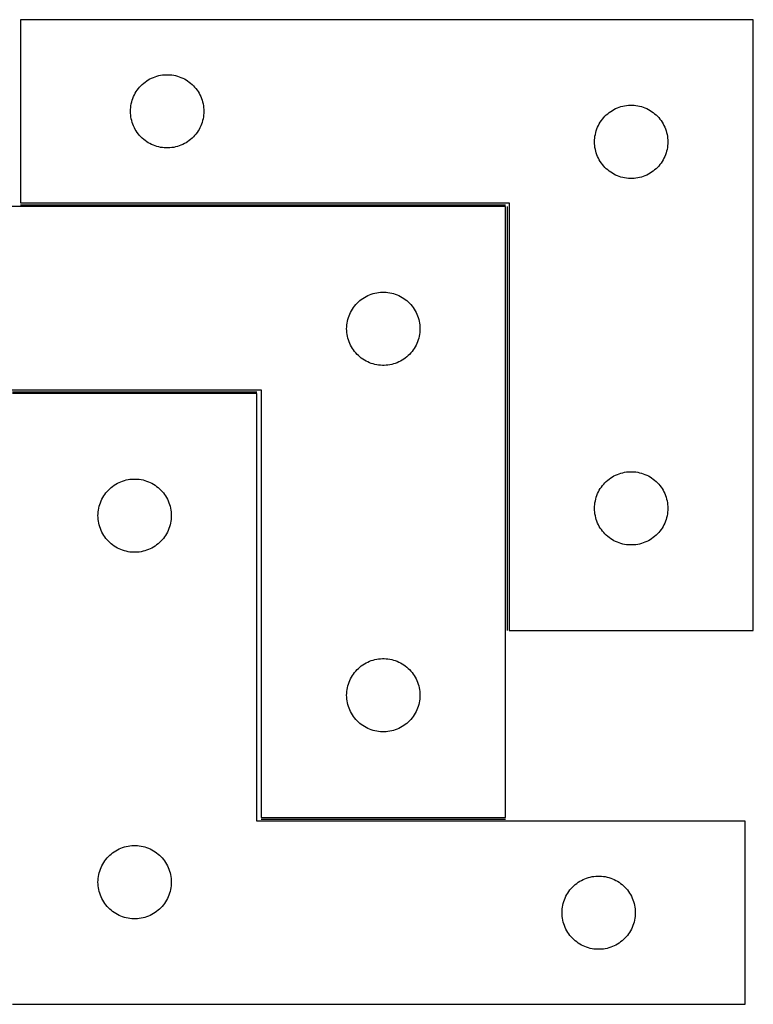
# Model space of a CAD drawing. Header units: millimetres. Extents: x 7 to 1493, y 7 to 475.
# Tile 5 of 5: x 1193 to 1493, y 28 to 431. Entities that reach past the tile are written whole.
import ezdxf

# ---------------------------------------------------------------- set-up
doc = ezdxf.new("R2010")
doc.units = ezdxf.units.MM
doc.layers.add('COMMON', color=5, linetype='CONTINUOUS', true_color=0x0000ff)
doc.layers.add('CUT', color=7, linetype='CONTINUOUS', true_color=0x000000)

msp = doc.modelspace()

# ---------------------------------------------------------------- linework, layer by layer
at = {"layer": 'COMMON'}
for p, q in [((1193.457317, 354.846227), (1391.957316, 354.846227)), ((1392.707316, 354.096227), (1392.707316, 180.596228)), ((1190.140641, 278.346226), (1290.140641, 278.346226)), ((1291.957316, 103.346226), (1391.957316, 103.346226))]:
    msp.add_line(p, q, dxfattribs=at)
at = {"layer": 'CUT'}
for p, q in [((1493.457317, 430.596228), (1193.457317, 430.596228)), ((1193.457317, 430.596228), (1193.457317, 355.596228)), ((1493.457317, 180.596228), (1493.457317, 430.596228)), ((1247.806398, 406.991087), (1248.529181, 407.263566)), ((1248.529181, 407.263566), (1249.265032, 407.498476)), ((1249.265032, 407.498476), (1250.012001, 407.695194)), ((1250.012001, 407.695194), (1250.768105, 407.853197)), ((1250.768105, 407.853197), (1251.531341, 407.972068)), ((1251.531341, 407.972068), (1252.299685, 408.051491)), ((1252.299685, 408.051491), (1253.071098, 408.091255)), ((1253.071098, 408.091255), (1253.843535, 408.091255)), ((1253.843535, 408.091255), (1254.614949, 408.051491)), ((1254.614949, 408.051491), (1255.383292, 407.972068)), ((1255.383292, 407.972068), (1256.146528, 407.853197)), ((1256.146528, 407.853197), (1256.902633, 407.695194)), ((1256.902633, 407.695194), (1257.649601, 407.498476)), ((1257.649601, 407.498476), (1258.385452, 407.263566)), ((1258.385452, 407.263566), (1259.108235, 406.991087)), ((1242.190338, 402.99851), (1242.715034, 403.56539)), ((1242.715034, 403.56539), (1243.268217, 404.104508)), ((1243.268217, 404.104508), (1243.848419, 404.614435)), ((1243.848419, 404.614435), (1244.454103, 405.093817)), ((1244.454103, 405.093817), (1245.083661, 405.541383)), ((1245.083661, 405.541383), (1245.735425, 405.955947)), ((1245.735425, 405.955947), (1246.407666, 406.33641)), ((1246.407666, 406.33641), (1247.098601, 406.681762)), ((1247.098601, 406.681762), (1247.806398, 406.991087)), ((1259.108235, 406.991087), (1259.816033, 406.681762)), ((1259.816033, 406.681762), (1260.506968, 406.33641)), ((1260.506968, 406.33641), (1261.179209, 405.955947)), ((1261.179209, 405.955947), (1261.830973, 405.541383)), ((1261.830973, 405.541383), (1262.460531, 405.093817)), ((1262.460531, 405.093817), (1263.066214, 404.614435)), ((1263.066214, 404.614435), (1263.646417, 404.104508)), ((1263.646417, 404.104508), (1264.1996, 403.56539)), ((1264.1996, 403.56539), (1264.724296, 402.99851)), ((1239.421564, 398.387509), (1239.712563, 399.103037)), ((1239.712563, 399.103037), (1240.04001, 399.802635)), ((1240.04001, 399.802635), (1240.403038, 400.484449)), ((1240.403038, 400.484449), (1240.800683, 401.146671)), ((1240.800683, 401.146671), (1241.231892, 401.787544)), ((1241.231892, 401.787544), (1241.69552, 402.40537)), ((1241.69552, 402.40537), (1242.190338, 402.99851)), ((1264.724296, 402.99851), (1265.219114, 402.40537)), ((1265.219114, 402.40537), (1265.682742, 401.787544)), ((1265.682742, 401.787544), (1266.11395, 401.146671)), ((1266.11395, 401.146671), (1266.511595, 400.484449)), ((1266.511595, 400.484449), (1266.874623, 399.802635)), ((1266.874623, 399.802635), (1267.20207, 399.103037)), ((1267.20207, 399.103037), (1267.493069, 398.387509)), ((1238.536819, 394.638543), (1238.635998, 395.404587)), ((1238.635998, 395.404587), (1238.774481, 396.164509)), ((1238.774481, 396.164509), (1238.951901, 396.916295)), ((1238.951901, 396.916295), (1239.167786, 397.65795)), ((1239.167786, 397.65795), (1239.421564, 398.387509)), ((1267.493069, 398.387509), (1267.746847, 397.65795)), ((1267.746847, 397.65795), (1267.962733, 396.916295)), ((1267.962733, 396.916295), (1268.140152, 396.164509)), ((1268.140152, 396.164509), (1268.278635, 395.404587)), ((1268.278635, 395.404587), (1268.377815, 394.638543)), ((1438.529181, 394.763566), (1439.265032, 394.998476)), ((1439.265032, 394.998476), (1440.012001, 395.195194)), ((1440.012001, 395.195194), (1440.768105, 395.353197)), ((1440.768105, 395.353197), (1441.531341, 395.472068)), ((1441.531341, 395.472068), (1442.299685, 395.551491)), ((1442.299685, 395.551491), (1443.071098, 395.591255)), ((1443.071098, 395.591255), (1443.843535, 395.591255)), ((1443.843535, 395.591255), (1444.614949, 395.551491)), ((1444.614949, 395.551491), (1445.383292, 395.472068)), ((1445.383292, 395.472068), (1446.146528, 395.353197)), ((1446.146528, 395.353197), (1446.902633, 395.195194)), ((1446.902633, 395.195194), (1447.649601, 394.998476)), ((1447.649601, 394.998476), (1448.385452, 394.763566)), ((1238.457317, 393.096228), (1238.477205, 393.868409)), ((1238.477205, 392.324047), (1238.457317, 393.096228)), ((1238.477205, 393.868409), (1238.536819, 394.638543)), ((1238.536819, 391.553913), (1238.477205, 392.324047)), ((1238.635998, 390.787869), (1238.536819, 391.553913)), ((1268.377815, 391.553913), (1268.278635, 390.787869)), ((1268.377815, 394.638543), (1268.437428, 393.868409)), ((1268.437428, 392.324047), (1268.377815, 391.553913)), ((1268.437428, 393.868409), (1268.457317, 393.096228)), ((1268.457317, 393.096228), (1268.437428, 392.324047)), ((1432.190338, 390.49851), (1432.715034, 391.06539)), ((1432.715034, 391.06539), (1433.268217, 391.604508)), ((1433.268217, 391.604508), (1433.848419, 392.114435)), ((1433.848419, 392.114435), (1434.454103, 392.593817)), ((1434.454103, 392.593817), (1435.083661, 393.041383)), ((1435.083661, 393.041383), (1435.735425, 393.455947)), ((1435.735425, 393.455947), (1436.407666, 393.83641)), ((1436.407666, 393.83641), (1437.098601, 394.181762)), ((1437.098601, 394.181762), (1437.806398, 394.491087)), ((1437.806398, 394.491087), (1438.529181, 394.763566)), ((1448.385452, 394.763566), (1449.108235, 394.491087)), ((1449.108235, 394.491087), (1449.816033, 394.181762)), ((1449.816033, 394.181762), (1450.506968, 393.83641)), ((1450.506968, 393.83641), (1451.179209, 393.455947)), ((1451.179209, 393.455947), (1451.830973, 393.041383)), ((1451.830973, 393.041383), (1452.460531, 392.593817)), ((1452.460531, 392.593817), (1453.066214, 392.114435)), ((1453.066214, 392.114435), (1453.646417, 391.604508)), ((1453.646417, 391.604508), (1454.1996, 391.06539)), ((1454.1996, 391.06539), (1454.724296, 390.49851)), ((1238.774481, 390.027947), (1238.635998, 390.787869)), ((1238.951901, 389.276161), (1238.774481, 390.027947)), ((1239.167786, 388.534505), (1238.951901, 389.276161)), ((1239.421564, 387.804947), (1239.167786, 388.534505)), ((1239.712563, 387.089419), (1239.421564, 387.804947)), ((1240.04001, 386.389821), (1239.712563, 387.089419)), ((1267.20207, 387.089419), (1266.874623, 386.389821)), ((1267.493069, 387.804947), (1267.20207, 387.089419)), ((1267.746847, 388.534505), (1267.493069, 387.804947)), ((1267.962733, 389.276161), (1267.746847, 388.534505)), ((1268.140152, 390.027947), (1267.962733, 389.276161)), ((1268.278635, 390.787869), (1268.140152, 390.027947)), ((1429.712563, 386.603037), (1430.04001, 387.302635)), ((1430.04001, 387.302635), (1430.403038, 387.984449)), ((1430.403038, 387.984449), (1430.800683, 388.646671)), ((1430.800683, 388.646671), (1431.231892, 389.287544)), ((1431.231892, 389.287544), (1431.69552, 389.90537)), ((1431.69552, 389.90537), (1432.190338, 390.49851)), ((1454.724296, 390.49851), (1455.219114, 389.90537)), ((1455.219114, 389.90537), (1455.682742, 389.287544)), ((1455.682742, 389.287544), (1456.11395, 388.646671)), ((1456.11395, 388.646671), (1456.511595, 387.984449)), ((1456.511595, 387.984449), (1456.874623, 387.302635)), ((1456.874623, 387.302635), (1457.20207, 386.603037)), ((1240.403038, 385.708007), (1240.04001, 386.389821)), ((1240.800683, 385.045785), (1240.403038, 385.708007)), ((1241.231892, 384.404912), (1240.800683, 385.045785)), ((1241.69552, 383.787086), (1241.231892, 384.404912)), ((1242.190338, 383.193946), (1241.69552, 383.787086)), ((1242.715034, 382.627066), (1242.190338, 383.193946)), ((1264.724296, 383.193946), (1264.1996, 382.627066)), ((1265.219114, 383.787086), (1264.724296, 383.193946)), ((1265.682742, 384.404912), (1265.219114, 383.787086)), ((1266.11395, 385.045785), (1265.682742, 384.404912)), ((1266.511595, 385.708007), (1266.11395, 385.045785)), ((1266.874623, 386.389821), (1266.511595, 385.708007)), ((1428.536819, 382.138543), (1428.635998, 382.904587)), ((1428.635998, 382.904587), (1428.774481, 383.664509)), ((1428.774481, 383.664509), (1428.951901, 384.416295)), ((1428.951901, 384.416295), (1429.167786, 385.15795)), ((1429.167786, 385.15795), (1429.421564, 385.887509)), ((1429.421564, 385.887509), (1429.712563, 386.603037)), ((1457.20207, 386.603037), (1457.493069, 385.887509)), ((1457.493069, 385.887509), (1457.746847, 385.15795)), ((1457.746847, 385.15795), (1457.962733, 384.416295)), ((1457.962733, 384.416295), (1458.140152, 383.664509)), ((1458.140152, 383.664509), (1458.278635, 382.904587)), ((1458.278635, 382.904587), (1458.377815, 382.138543)), ((1243.268217, 382.087947), (1242.715034, 382.627066)), ((1243.848419, 381.578021), (1243.268217, 382.087947)), ((1244.454103, 381.098639), (1243.848419, 381.578021)), ((1245.083661, 380.651073), (1244.454103, 381.098639)), ((1245.735425, 380.236509), (1245.083661, 380.651073)), ((1246.407666, 379.856046), (1245.735425, 380.236509)), ((1247.098601, 379.510694), (1246.407666, 379.856046)), ((1247.806398, 379.201368), (1247.098601, 379.510694)), ((1248.529181, 378.92889), (1247.806398, 379.201368)), ((1249.265032, 378.69398), (1248.529181, 378.92889)), ((1258.385452, 378.92889), (1257.649601, 378.69398)), ((1259.108235, 379.201368), (1258.385452, 378.92889)), ((1259.816033, 379.510694), (1259.108235, 379.201368)), ((1260.506968, 379.856046), (1259.816033, 379.510694)), ((1261.179209, 380.236509), (1260.506968, 379.856046)), ((1261.830973, 380.651073), (1261.179209, 380.236509)), ((1262.460531, 381.098639), (1261.830973, 380.651073)), ((1263.066214, 381.578021), (1262.460531, 381.098639)), ((1263.646417, 382.087947), (1263.066214, 381.578021)), ((1264.1996, 382.627066), (1263.646417, 382.087947)), ((1428.457317, 380.596228), (1428.477205, 381.368409)), ((1428.477205, 379.824047), (1428.457317, 380.596228)), ((1428.477205, 381.368409), (1428.536819, 382.138543)), ((1428.536819, 379.053913), (1428.477205, 379.824047)), ((1428.635998, 378.287869), (1428.536819, 379.053913)), ((1458.377815, 379.053913), (1458.278635, 378.287869)), ((1458.377815, 382.138543), (1458.437428, 381.368409)), ((1458.437428, 379.824047), (1458.377815, 379.053913)), ((1458.437428, 381.368409), (1458.457317, 380.596228)), ((1458.457317, 380.596228), (1458.437428, 379.824047)), ((1250.012001, 378.497262), (1249.265032, 378.69398)), ((1250.768105, 378.339259), (1250.012001, 378.497262)), ((1251.531341, 378.220388), (1250.768105, 378.339259)), ((1252.299685, 378.140965), (1251.531341, 378.220388)), ((1253.071098, 378.101201), (1252.299685, 378.140965)), ((1253.843535, 378.101201), (1253.071098, 378.101201)), ((1254.614949, 378.140965), (1253.843535, 378.101201)), ((1255.383292, 378.220388), (1254.614949, 378.140965)), ((1256.146528, 378.339259), (1255.383292, 378.220388)), ((1256.902633, 378.497262), (1256.146528, 378.339259)), ((1257.649601, 378.69398), (1256.902633, 378.497262)), ((1428.774481, 377.527947), (1428.635998, 378.287869)), ((1428.951901, 376.776161), (1428.774481, 377.527947)), ((1429.167786, 376.034505), (1428.951901, 376.776161)), ((1429.421564, 375.304947), (1429.167786, 376.034505)), ((1429.712563, 374.589419), (1429.421564, 375.304947)), ((1457.493069, 375.304947), (1457.20207, 374.589419)), ((1457.746847, 376.034505), (1457.493069, 375.304947)), ((1457.962733, 376.776161), (1457.746847, 376.034505)), ((1458.140152, 377.527947), (1457.962733, 376.776161)), ((1458.278635, 378.287869), (1458.140152, 377.527947)), ((1430.04001, 373.889821), (1429.712563, 374.589419)), ((1430.403038, 373.208007), (1430.04001, 373.889821)), ((1430.800683, 372.545785), (1430.403038, 373.208007)), ((1431.231892, 371.904912), (1430.800683, 372.545785)), ((1431.69552, 371.287086), (1431.231892, 371.904912)), ((1432.190338, 370.693946), (1431.69552, 371.287086)), ((1455.219114, 371.287086), (1454.724296, 370.693946)), ((1455.682742, 371.904912), (1455.219114, 371.287086)), ((1456.11395, 372.545785), (1455.682742, 371.904912)), ((1456.511595, 373.208007), (1456.11395, 372.545785)), ((1456.874623, 373.889821), (1456.511595, 373.208007)), ((1457.20207, 374.589419), (1456.874623, 373.889821)), ((1432.715034, 370.127066), (1432.190338, 370.693946)), ((1433.268217, 369.587947), (1432.715034, 370.127066)), ((1433.848419, 369.078021), (1433.268217, 369.587947)), ((1434.454103, 368.598639), (1433.848419, 369.078021)), ((1435.083661, 368.151073), (1434.454103, 368.598639)), ((1435.735425, 367.736509), (1435.083661, 368.151073)), ((1436.407666, 367.356046), (1435.735425, 367.736509)), ((1437.098601, 367.010694), (1436.407666, 367.356046)), ((1437.806398, 366.701368), (1437.098601, 367.010694)), ((1449.816033, 367.010694), (1449.108235, 366.701368)), ((1450.506968, 367.356046), (1449.816033, 367.010694)), ((1451.179209, 367.736509), (1450.506968, 367.356046)), ((1451.830973, 368.151073), (1451.179209, 367.736509)), ((1452.460531, 368.598639), (1451.830973, 368.151073)), ((1453.066214, 369.078021), (1452.460531, 368.598639)), ((1453.646417, 369.587947), (1453.066214, 369.078021)), ((1454.1996, 370.127066), (1453.646417, 369.587947)), ((1454.724296, 370.693946), (1454.1996, 370.127066)), ((1438.529181, 366.42889), (1437.806398, 366.701368)), ((1439.265032, 366.19398), (1438.529181, 366.42889)), ((1440.012001, 365.997262), (1439.265032, 366.19398)), ((1440.768105, 365.839259), (1440.012001, 365.997262)), ((1441.531341, 365.720388), (1440.768105, 365.839259)), ((1442.299685, 365.640965), (1441.531341, 365.720388)), ((1443.071098, 365.601201), (1442.299685, 365.640965)), ((1443.843535, 365.601201), (1443.071098, 365.601201)), ((1444.614949, 365.640965), (1443.843535, 365.601201)), ((1445.383292, 365.720388), (1444.614949, 365.640965)), ((1446.146528, 365.839259), (1445.383292, 365.720388)), ((1446.902633, 365.997262), (1446.146528, 365.839259)), ((1447.649601, 366.19398), (1446.902633, 365.997262)), ((1448.385452, 366.42889), (1447.649601, 366.19398)), ((1449.108235, 366.701368), (1448.385452, 366.42889)), ((1193.457317, 355.596228), (1393.457317, 355.596228)), ((1393.457317, 355.596228), (1393.457317, 180.596228)), ((1391.957316, 354.096227), (1091.957316, 354.096227)), ((1391.957316, 104.096227), (1391.957316, 354.096227)), ((1337.02918, 318.263565), (1337.765031, 318.498475)), ((1337.765031, 318.498475), (1338.512, 318.695193)), ((1338.512, 318.695193), (1339.268104, 318.853196)), ((1339.268104, 318.853196), (1340.03134, 318.972067)), ((1340.03134, 318.972067), (1340.799684, 319.05149)), ((1340.799684, 319.05149), (1341.571097, 319.091254)), ((1341.571097, 319.091254), (1342.343534, 319.091254)), ((1342.343534, 319.091254), (1343.114948, 319.05149)), ((1343.114948, 319.05149), (1343.883291, 318.972067)), ((1343.883291, 318.972067), (1344.646527, 318.853196)), ((1344.646527, 318.853196), (1345.402632, 318.695193)), ((1345.402632, 318.695193), (1346.1496, 318.498475)), ((1346.1496, 318.498475), (1346.885451, 318.263565)), ((1330.690337, 313.998509), (1331.215033, 314.565389)), ((1331.215033, 314.565389), (1331.768216, 315.104507)), ((1331.768216, 315.104507), (1332.348418, 315.614434)), ((1332.348418, 315.614434), (1332.954102, 316.093816)), ((1332.954102, 316.093816), (1333.58366, 316.541382)), ((1333.58366, 316.541382), (1334.235424, 316.955946)), ((1334.235424, 316.955946), (1334.907665, 317.336409)), ((1334.907665, 317.336409), (1335.5986, 317.681761)), ((1335.5986, 317.681761), (1336.306397, 317.991086)), ((1336.306397, 317.991086), (1337.02918, 318.263565)), ((1346.885451, 318.263565), (1347.608234, 317.991086)), ((1347.608234, 317.991086), (1348.316032, 317.681761)), ((1348.316032, 317.681761), (1349.006967, 317.336409)), ((1349.006967, 317.336409), (1349.679208, 316.955946)), ((1349.679208, 316.955946), (1350.330972, 316.541382)), ((1350.330972, 316.541382), (1350.96053, 316.093816)), ((1350.96053, 316.093816), (1351.566213, 315.614434)), ((1351.566213, 315.614434), (1352.146416, 315.104507)), ((1352.146416, 315.104507), (1352.699599, 314.565389)), ((1352.699599, 314.565389), (1353.224295, 313.998509)), ((1328.212562, 310.103036), (1328.540009, 310.802634)), ((1328.540009, 310.802634), (1328.903037, 311.484448)), ((1328.903037, 311.484448), (1329.300682, 312.14667)), ((1329.300682, 312.14667), (1329.731891, 312.787543)), ((1329.731891, 312.787543), (1330.195519, 313.405369)), ((1330.195519, 313.405369), (1330.690337, 313.998509)), ((1353.224295, 313.998509), (1353.719113, 313.405369)), ((1353.719113, 313.405369), (1354.182741, 312.787543)), ((1354.182741, 312.787543), (1354.613949, 312.14667)), ((1354.613949, 312.14667), (1355.011594, 311.484448)), ((1355.011594, 311.484448), (1355.374622, 310.802634)), ((1355.374622, 310.802634), (1355.702069, 310.103036)), ((1327.036818, 305.638542), (1327.135997, 306.404586)), ((1327.135997, 306.404586), (1327.27448, 307.164508)), ((1327.27448, 307.164508), (1327.4519, 307.916294)), ((1327.4519, 307.916294), (1327.667785, 308.657949)), ((1327.667785, 308.657949), (1327.921563, 309.387508)), ((1327.921563, 309.387508), (1328.212562, 310.103036)), ((1355.702069, 310.103036), (1355.993068, 309.387508)), ((1355.993068, 309.387508), (1356.246846, 308.657949)), ((1356.246846, 308.657949), (1356.462732, 307.916294)), ((1356.462732, 307.916294), (1356.640151, 307.164508)), ((1356.640151, 307.164508), (1356.778634, 306.404586)), ((1356.778634, 306.404586), (1356.877814, 305.638542)), ((1326.957316, 304.096227), (1326.977204, 304.868408)), ((1326.977204, 303.324046), (1326.957316, 304.096227)), ((1326.977204, 304.868408), (1327.036818, 305.638542)), ((1327.036818, 302.553912), (1326.977204, 303.324046)), ((1327.135997, 301.787868), (1327.036818, 302.553912)), ((1356.877814, 302.553912), (1356.778634, 301.787868)), ((1356.877814, 305.638542), (1356.937427, 304.868408)), ((1356.937427, 303.324046), (1356.877814, 302.553912)), ((1356.937427, 304.868408), (1356.957316, 304.096227)), ((1356.957316, 304.096227), (1356.937427, 303.324046)), ((1327.27448, 301.027946), (1327.135997, 301.787868)), ((1327.4519, 300.27616), (1327.27448, 301.027946)), ((1327.667785, 299.534504), (1327.4519, 300.27616)), ((1327.921563, 298.804946), (1327.667785, 299.534504)), ((1328.212562, 298.089418), (1327.921563, 298.804946)), ((1355.993068, 298.804946), (1355.702069, 298.089418)), ((1356.246846, 299.534504), (1355.993068, 298.804946)), ((1356.462732, 300.27616), (1356.246846, 299.534504)), ((1356.640151, 301.027946), (1356.462732, 300.27616)), ((1356.778634, 301.787868), (1356.640151, 301.027946)), ((1328.540009, 297.38982), (1328.212562, 298.089418)), ((1328.903037, 296.708006), (1328.540009, 297.38982)), ((1329.300682, 296.045784), (1328.903037, 296.708006)), ((1329.731891, 295.404911), (1329.300682, 296.045784)), ((1330.195519, 294.787085), (1329.731891, 295.404911)), ((1330.690337, 294.193945), (1330.195519, 294.787085)), ((1331.215033, 293.627065), (1330.690337, 294.193945)), ((1353.224295, 294.193945), (1352.699599, 293.627065)), ((1353.719113, 294.787085), (1353.224295, 294.193945)), ((1354.182741, 295.404911), (1353.719113, 294.787085)), ((1354.613949, 296.045784), (1354.182741, 295.404911)), ((1355.011594, 296.708006), (1354.613949, 296.045784)), ((1355.374622, 297.38982), (1355.011594, 296.708006)), ((1355.702069, 298.089418), (1355.374622, 297.38982)), ((1331.768216, 293.087946), (1331.215033, 293.627065)), ((1332.348418, 292.57802), (1331.768216, 293.087946)), ((1332.954102, 292.098638), (1332.348418, 292.57802)), ((1333.58366, 291.651072), (1332.954102, 292.098638)), ((1334.235424, 291.236508), (1333.58366, 291.651072)), ((1334.907665, 290.856045), (1334.235424, 291.236508)), ((1335.5986, 290.510693), (1334.907665, 290.856045)), ((1336.306397, 290.201367), (1335.5986, 290.510693)), ((1337.02918, 289.928889), (1336.306397, 290.201367)), ((1347.608234, 290.201367), (1346.885451, 289.928889)), ((1348.316032, 290.510693), (1347.608234, 290.201367)), ((1349.006967, 290.856045), (1348.316032, 290.510693)), ((1349.679208, 291.236508), (1349.006967, 290.856045)), ((1350.330972, 291.651072), (1349.679208, 291.236508)), ((1350.96053, 292.098638), (1350.330972, 291.651072)), ((1351.566213, 292.57802), (1350.96053, 292.098638)), ((1352.146416, 293.087946), (1351.566213, 292.57802)), ((1352.699599, 293.627065), (1352.146416, 293.087946)), ((1337.765031, 289.693979), (1337.02918, 289.928889)), ((1338.512, 289.497261), (1337.765031, 289.693979)), ((1339.268104, 289.339258), (1338.512, 289.497261)), ((1340.03134, 289.220387), (1339.268104, 289.339258)), ((1340.799684, 289.140964), (1340.03134, 289.220387)), ((1341.571097, 289.1012), (1340.799684, 289.140964)), ((1342.343534, 289.1012), (1341.571097, 289.1012)), ((1343.114948, 289.140964), (1342.343534, 289.1012)), ((1343.883291, 289.220387), (1343.114948, 289.140964)), ((1344.646527, 289.339258), (1343.883291, 289.220387)), ((1345.402632, 289.497261), (1344.646527, 289.339258)), ((1346.1496, 289.693979), (1345.402632, 289.497261)), ((1346.885451, 289.928889), (1346.1496, 289.693979)), ((1091.957316, 279.096227), (1291.957316, 279.096227)), ((1291.957316, 279.096227), (1291.957316, 104.096227)), ((1290.140641, 277.596226), (1190.140641, 277.596226)), ((1290.140641, 102.596226), (1290.140641, 277.596226)), ((1235.212505, 241.763564), (1235.948356, 241.998474)), ((1235.948356, 241.998474), (1236.695325, 242.195192)), ((1236.695325, 242.195192), (1237.45143, 242.353195)), ((1237.45143, 242.353195), (1238.214666, 242.472066)), ((1238.214666, 242.472066), (1238.983009, 242.551489)), ((1238.983009, 242.551489), (1239.754422, 242.591253)), ((1239.754422, 242.591253), (1240.52686, 242.591253)), ((1240.52686, 242.591253), (1241.298273, 242.551489)), ((1241.298273, 242.551489), (1242.066616, 242.472066)), ((1242.066616, 242.472066), (1242.829852, 242.353195)), ((1242.829852, 242.353195), (1243.585957, 242.195192)), ((1243.585957, 242.195192), (1244.332925, 241.998474)), ((1244.332925, 241.998474), (1245.068777, 241.763564)), ((1433.268217, 241.604508), (1433.848419, 242.114435)), ((1433.848419, 242.114435), (1434.454103, 242.593817)), ((1434.454103, 242.593817), (1435.083661, 243.041383)), ((1435.083661, 243.041383), (1435.735425, 243.455947)), ((1435.735425, 243.455947), (1436.407666, 243.83641)), ((1436.407666, 243.83641), (1437.098601, 244.181762)), ((1437.098601, 244.181762), (1437.806398, 244.491087)), ((1437.806398, 244.491087), (1438.529181, 244.763566)), ((1438.529181, 244.763566), (1439.265032, 244.998476)), ((1439.265032, 244.998476), (1440.012001, 245.195194)), ((1440.012001, 245.195194), (1440.768105, 245.353197)), ((1440.768105, 245.353197), (1441.531341, 245.472068)), ((1441.531341, 245.472068), (1442.299685, 245.551491)), ((1442.299685, 245.551491), (1443.071098, 245.591255)), ((1443.071098, 245.591255), (1443.843535, 245.591255)), ((1443.843535, 245.591255), (1444.614949, 245.551491)), ((1444.614949, 245.551491), (1445.383292, 245.472068)), ((1445.383292, 245.472068), (1446.146528, 245.353197)), ((1446.146528, 245.353197), (1446.902633, 245.195194)), ((1446.902633, 245.195194), (1447.649601, 244.998476)), ((1447.649601, 244.998476), (1448.385452, 244.763566)), ((1448.385452, 244.763566), (1449.108235, 244.491087)), ((1449.108235, 244.491087), (1449.816033, 244.181762)), ((1449.816033, 244.181762), (1450.506968, 243.83641)), ((1450.506968, 243.83641), (1451.179209, 243.455947)), ((1451.179209, 243.455947), (1451.830973, 243.041383)), ((1451.830973, 243.041383), (1452.460531, 242.593817)), ((1452.460531, 242.593817), (1453.066214, 242.114435)), ((1453.066214, 242.114435), (1453.646417, 241.604508)), ((1228.873662, 237.498508), (1229.398358, 238.065388)), ((1229.398358, 238.065388), (1229.951541, 238.604506)), ((1229.951541, 238.604506), (1230.531743, 239.114433)), ((1230.531743, 239.114433), (1231.137427, 239.593815)), ((1231.137427, 239.593815), (1231.766985, 240.041381)), ((1231.766985, 240.041381), (1232.418749, 240.455945)), ((1232.418749, 240.455945), (1233.09099, 240.836408)), ((1233.09099, 240.836408), (1233.781925, 241.18176)), ((1233.781925, 241.18176), (1234.489723, 241.491085)), ((1234.489723, 241.491085), (1235.212505, 241.763564)), ((1245.068777, 241.763564), (1245.791559, 241.491085)), ((1245.791559, 241.491085), (1246.499357, 241.18176)), ((1246.499357, 241.18176), (1247.190292, 240.836408)), ((1247.190292, 240.836408), (1247.862533, 240.455945)), ((1247.862533, 240.455945), (1248.514297, 240.041381)), ((1248.514297, 240.041381), (1249.143855, 239.593815)), ((1249.143855, 239.593815), (1249.749539, 239.114433)), ((1249.749539, 239.114433), (1250.329741, 238.604506)), ((1250.329741, 238.604506), (1250.882924, 238.065388)), ((1250.882924, 238.065388), (1251.40762, 237.498508)), ((1430.04001, 237.302635), (1430.403038, 237.984449)), ((1430.403038, 237.984449), (1430.800683, 238.646671)), ((1430.800683, 238.646671), (1431.231892, 239.287544)), ((1431.231892, 239.287544), (1431.69552, 239.90537)), ((1431.69552, 239.90537), (1432.190338, 240.49851)), ((1432.190338, 240.49851), (1432.715034, 241.06539)), ((1432.715034, 241.06539), (1433.268217, 241.604508)), ((1453.646417, 241.604508), (1454.1996, 241.06539)), ((1454.1996, 241.06539), (1454.724296, 240.49851)), ((1454.724296, 240.49851), (1455.219114, 239.90537)), ((1455.219114, 239.90537), (1455.682742, 239.287544)), ((1455.682742, 239.287544), (1456.11395, 238.646671)), ((1456.11395, 238.646671), (1456.511595, 237.984449)), ((1456.511595, 237.984449), (1456.874623, 237.302635)), ((1226.395887, 233.603035), (1226.723335, 234.302633)), ((1226.723335, 234.302633), (1227.086362, 234.984447)), ((1227.086362, 234.984447), (1227.484008, 235.646669)), ((1227.484008, 235.646669), (1227.915216, 236.287542)), ((1227.915216, 236.287542), (1228.378844, 236.905368)), ((1228.378844, 236.905368), (1228.873662, 237.498508)), ((1251.40762, 237.498508), (1251.902438, 236.905368)), ((1251.902438, 236.905368), (1252.366066, 236.287542)), ((1252.366066, 236.287542), (1252.797274, 235.646669)), ((1252.797274, 235.646669), (1253.19492, 234.984447)), ((1253.19492, 234.984447), (1253.557947, 234.302633)), ((1253.557947, 234.302633), (1253.885395, 233.603035)), ((1428.774481, 233.664509), (1428.951901, 234.416295)), ((1428.951901, 234.416295), (1429.167786, 235.15795)), ((1429.167786, 235.15795), (1429.421564, 235.887509)), ((1429.421564, 235.887509), (1429.712563, 236.603037)), ((1429.712563, 236.603037), (1430.04001, 237.302635)), ((1456.874623, 237.302635), (1457.20207, 236.603037)), ((1457.20207, 236.603037), (1457.493069, 235.887509)), ((1457.493069, 235.887509), (1457.746847, 235.15795)), ((1457.746847, 235.15795), (1457.962733, 234.416295)), ((1457.962733, 234.416295), (1458.140152, 233.664509)), ((1225.220143, 229.138541), (1225.319323, 229.904585)), ((1225.319323, 229.904585), (1225.457806, 230.664507)), ((1225.457806, 230.664507), (1225.635225, 231.416293)), ((1225.635225, 231.416293), (1225.85111, 232.157948)), ((1225.85111, 232.157948), (1226.104889, 232.887507)), ((1226.104889, 232.887507), (1226.395887, 233.603035)), ((1253.885395, 233.603035), (1254.176393, 232.887507)), ((1254.176393, 232.887507), (1254.430172, 232.157948)), ((1254.430172, 232.157948), (1254.646057, 231.416293)), ((1254.646057, 231.416293), (1254.823476, 230.664507)), ((1254.823476, 230.664507), (1254.961959, 229.904585)), ((1254.961959, 229.904585), (1255.061139, 229.138541)), ((1428.457317, 230.596228), (1428.477205, 231.368409)), ((1428.477205, 229.824047), (1428.457317, 230.596228)), ((1428.477205, 231.368409), (1428.536819, 232.138543)), ((1428.536819, 229.053913), (1428.477205, 229.824047)), ((1428.536819, 232.138543), (1428.635998, 232.904587)), ((1428.635998, 232.904587), (1428.774481, 233.664509)), ((1458.140152, 233.664509), (1458.278635, 232.904587)), ((1458.278635, 232.904587), (1458.377815, 232.138543)), ((1458.377815, 232.138543), (1458.437428, 231.368409)), ((1458.437428, 229.824047), (1458.377815, 229.053913)), ((1458.437428, 231.368409), (1458.457317, 230.596228)), ((1458.457317, 230.596228), (1458.437428, 229.824047)), ((1225.140641, 227.596226), (1225.16053, 228.368407)), ((1225.16053, 226.824045), (1225.140641, 227.596226)), ((1225.16053, 228.368407), (1225.220143, 229.138541)), ((1225.220143, 226.053911), (1225.16053, 226.824045)), ((1225.319323, 225.287867), (1225.220143, 226.053911)), ((1255.061139, 226.053911), (1254.961959, 225.287867)), ((1255.061139, 229.138541), (1255.120752, 228.368407)), ((1255.120752, 226.824045), (1255.061139, 226.053911)), ((1255.120752, 228.368407), (1255.140641, 227.596226)), ((1255.140641, 227.596226), (1255.120752, 226.824045)), ((1428.635998, 228.287869), (1428.536819, 229.053913)), ((1428.774481, 227.527947), (1428.635998, 228.287869)), ((1428.951901, 226.776161), (1428.774481, 227.527947)), ((1429.167786, 226.034505), (1428.951901, 226.776161)), ((1429.421564, 225.304947), (1429.167786, 226.034505)), ((1457.746847, 226.034505), (1457.493069, 225.304947)), ((1457.962733, 226.776161), (1457.746847, 226.034505)), ((1458.140152, 227.527947), (1457.962733, 226.776161)), ((1458.278635, 228.287869), (1458.140152, 227.527947)), ((1458.377815, 229.053913), (1458.278635, 228.287869)), ((1225.457806, 224.527945), (1225.319323, 225.287867)), ((1225.635225, 223.776159), (1225.457806, 224.527945)), ((1225.85111, 223.034503), (1225.635225, 223.776159)), ((1226.104889, 222.304945), (1225.85111, 223.034503)), ((1226.395887, 221.589417), (1226.104889, 222.304945)), ((1254.176393, 222.304945), (1253.885395, 221.589417)), ((1254.430172, 223.034503), (1254.176393, 222.304945)), ((1254.646057, 223.776159), (1254.430172, 223.034503)), ((1254.823476, 224.527945), (1254.646057, 223.776159)), ((1254.961959, 225.287867), (1254.823476, 224.527945)), ((1429.712563, 224.589419), (1429.421564, 225.304947)), ((1430.04001, 223.889821), (1429.712563, 224.589419)), ((1430.403038, 223.208007), (1430.04001, 223.889821)), ((1430.800683, 222.545785), (1430.403038, 223.208007)), ((1431.231892, 221.904912), (1430.800683, 222.545785)), ((1431.69552, 221.287086), (1431.231892, 221.904912)), ((1455.682742, 221.904912), (1455.219114, 221.287086)), ((1456.11395, 222.545785), (1455.682742, 221.904912)), ((1456.511595, 223.208007), (1456.11395, 222.545785)), ((1456.874623, 223.889821), (1456.511595, 223.208007)), ((1457.20207, 224.589419), (1456.874623, 223.889821)), ((1457.493069, 225.304947), (1457.20207, 224.589419)), ((1226.723335, 220.889819), (1226.395887, 221.589417)), ((1227.086362, 220.208005), (1226.723335, 220.889819)), ((1227.484008, 219.545783), (1227.086362, 220.208005)), ((1227.915216, 218.90491), (1227.484008, 219.545783)), ((1228.378844, 218.287084), (1227.915216, 218.90491)), ((1228.873662, 217.693944), (1228.378844, 218.287084)), ((1229.398358, 217.127064), (1228.873662, 217.693944)), ((1251.40762, 217.693944), (1250.882924, 217.127064)), ((1251.902438, 218.287084), (1251.40762, 217.693944)), ((1252.366066, 218.90491), (1251.902438, 218.287084)), ((1252.797274, 219.545783), (1252.366066, 218.90491)), ((1253.19492, 220.208005), (1252.797274, 219.545783)), ((1253.557947, 220.889819), (1253.19492, 220.208005)), ((1253.885395, 221.589417), (1253.557947, 220.889819)), ((1432.190338, 220.693946), (1431.69552, 221.287086)), ((1432.715034, 220.127066), (1432.190338, 220.693946)), ((1433.268217, 219.587947), (1432.715034, 220.127066)), ((1433.848419, 219.078021), (1433.268217, 219.587947)), ((1434.454103, 218.598639), (1433.848419, 219.078021)), ((1435.083661, 218.151073), (1434.454103, 218.598639)), ((1435.735425, 217.736509), (1435.083661, 218.151073)), ((1436.407666, 217.356046), (1435.735425, 217.736509)), ((1451.179209, 217.736509), (1450.506968, 217.356046)), ((1451.830973, 218.151073), (1451.179209, 217.736509)), ((1452.460531, 218.598639), (1451.830973, 218.151073)), ((1453.066214, 219.078021), (1452.460531, 218.598639)), ((1453.646417, 219.587947), (1453.066214, 219.078021)), ((1454.1996, 220.127066), (1453.646417, 219.587947)), ((1454.724296, 220.693946), (1454.1996, 220.127066)), ((1455.219114, 221.287086), (1454.724296, 220.693946)), ((1229.951541, 216.587945), (1229.398358, 217.127064)), ((1230.531743, 216.078019), (1229.951541, 216.587945)), ((1231.137427, 215.598637), (1230.531743, 216.078019)), ((1231.766985, 215.151071), (1231.137427, 215.598637)), ((1232.418749, 214.736507), (1231.766985, 215.151071)), ((1233.09099, 214.356044), (1232.418749, 214.736507)), ((1233.781925, 214.010692), (1233.09099, 214.356044)), ((1234.489723, 213.701366), (1233.781925, 214.010692)), ((1235.212505, 213.428888), (1234.489723, 213.701366)), ((1245.791559, 213.701366), (1245.068777, 213.428888)), ((1246.499357, 214.010692), (1245.791559, 213.701366)), ((1247.190292, 214.356044), (1246.499357, 214.010692)), ((1247.862533, 214.736507), (1247.190292, 214.356044)), ((1248.514297, 215.151071), (1247.862533, 214.736507)), ((1249.143855, 215.598637), (1248.514297, 215.151071)), ((1249.749539, 216.078019), (1249.143855, 215.598637)), ((1250.329741, 216.587945), (1249.749539, 216.078019)), ((1250.882924, 217.127064), (1250.329741, 216.587945)), ((1437.098601, 217.010694), (1436.407666, 217.356046)), ((1437.806398, 216.701368), (1437.098601, 217.010694)), ((1438.529181, 216.42889), (1437.806398, 216.701368)), ((1439.265032, 216.19398), (1438.529181, 216.42889)), ((1440.012001, 215.997262), (1439.265032, 216.19398)), ((1440.768105, 215.839259), (1440.012001, 215.997262)), ((1441.531341, 215.720388), (1440.768105, 215.839259)), ((1442.299685, 215.640965), (1441.531341, 215.720388)), ((1443.071098, 215.601201), (1442.299685, 215.640965)), ((1443.843535, 215.601201), (1443.071098, 215.601201)), ((1444.614949, 215.640965), (1443.843535, 215.601201)), ((1445.383292, 215.720388), (1444.614949, 215.640965)), ((1446.146528, 215.839259), (1445.383292, 215.720388)), ((1446.902633, 215.997262), (1446.146528, 215.839259)), ((1447.649601, 216.19398), (1446.902633, 215.997262)), ((1448.385452, 216.42889), (1447.649601, 216.19398)), ((1449.108235, 216.701368), (1448.385452, 216.42889)), ((1449.816033, 217.010694), (1449.108235, 216.701368)), ((1450.506968, 217.356046), (1449.816033, 217.010694)), ((1235.948356, 213.193978), (1235.212505, 213.428888)), ((1236.695325, 212.99726), (1235.948356, 213.193978)), ((1237.45143, 212.839257), (1236.695325, 212.99726)), ((1238.214666, 212.720386), (1237.45143, 212.839257)), ((1238.983009, 212.640963), (1238.214666, 212.720386)), ((1239.754422, 212.601199), (1238.983009, 212.640963)), ((1240.52686, 212.601199), (1239.754422, 212.601199)), ((1241.298273, 212.640963), (1240.52686, 212.601199)), ((1242.066616, 212.720386), (1241.298273, 212.640963)), ((1242.829852, 212.839257), (1242.066616, 212.720386)), ((1243.585957, 212.99726), (1242.829852, 212.839257)), ((1244.332925, 213.193978), (1243.585957, 212.99726)), ((1245.068777, 213.428888), (1244.332925, 213.193978)), ((1393.457317, 180.596228), (1493.457317, 180.596228)), ((1331.768216, 165.104507), (1332.348418, 165.614434)), ((1332.348418, 165.614434), (1332.954102, 166.093816)), ((1332.954102, 166.093816), (1333.58366, 166.541382)), ((1333.58366, 166.541382), (1334.235424, 166.955946)), ((1334.235424, 166.955946), (1334.907665, 167.336409)), ((1334.907665, 167.336409), (1335.5986, 167.681761)), ((1335.5986, 167.681761), (1336.306397, 167.991086)), ((1336.306397, 167.991086), (1337.02918, 168.263565)), ((1337.02918, 168.263565), (1337.765031, 168.498475)), ((1337.765031, 168.498475), (1338.512, 168.695193)), ((1338.512, 168.695193), (1339.268104, 168.853196)), ((1339.268104, 168.853196), (1340.03134, 168.972067)), ((1340.03134, 168.972067), (1340.799684, 169.05149)), ((1340.799684, 169.05149), (1341.571097, 169.091254)), ((1341.571097, 169.091254), (1342.343534, 169.091254)), ((1342.343534, 169.091254), (1343.114948, 169.05149)), ((1343.114948, 169.05149), (1343.883291, 168.972067)), ((1343.883291, 168.972067), (1344.646527, 168.853196)), ((1344.646527, 168.853196), (1345.402632, 168.695193)), ((1345.402632, 168.695193), (1346.1496, 168.498475)), ((1346.1496, 168.498475), (1346.885451, 168.263565)), ((1346.885451, 168.263565), (1347.608234, 167.991086)), ((1347.608234, 167.991086), (1348.316032, 167.681761)), ((1348.316032, 167.681761), (1349.006967, 167.336409)), ((1349.006967, 167.336409), (1349.679208, 166.955946)), ((1349.679208, 166.955946), (1350.330972, 166.541382)), ((1350.330972, 166.541382), (1350.96053, 166.093816)), ((1350.96053, 166.093816), (1351.566213, 165.614434)), ((1351.566213, 165.614434), (1352.146416, 165.104507)), ((1328.540009, 160.802634), (1328.903037, 161.484448)), ((1328.903037, 161.484448), (1329.300682, 162.14667)), ((1329.300682, 162.14667), (1329.731891, 162.787543)), ((1329.731891, 162.787543), (1330.195519, 163.405369)), ((1330.195519, 163.405369), (1330.690337, 163.998509)), ((1330.690337, 163.998509), (1331.215033, 164.565389)), ((1331.215033, 164.565389), (1331.768216, 165.104507)), ((1352.146416, 165.104507), (1352.699599, 164.565389)), ((1352.699599, 164.565389), (1353.224295, 163.998509)), ((1353.224295, 163.998509), (1353.719113, 163.405369)), ((1353.719113, 163.405369), (1354.182741, 162.787543)), ((1354.182741, 162.787543), (1354.613949, 162.14667)), ((1354.613949, 162.14667), (1355.011594, 161.484448)), ((1355.011594, 161.484448), (1355.374622, 160.802634)), ((1327.27448, 157.164508), (1327.4519, 157.916294)), ((1327.4519, 157.916294), (1327.667785, 158.657949)), ((1327.667785, 158.657949), (1327.921563, 159.387508)), ((1327.921563, 159.387508), (1328.212562, 160.103036)), ((1328.212562, 160.103036), (1328.540009, 160.802634)), ((1355.374622, 160.802634), (1355.702069, 160.103036)), ((1355.702069, 160.103036), (1355.993068, 159.387508)), ((1355.993068, 159.387508), (1356.246846, 158.657949)), ((1356.246846, 158.657949), (1356.462732, 157.916294)), ((1356.462732, 157.916294), (1356.640151, 157.164508)), ((1326.957316, 154.096227), (1326.977204, 154.868408)), ((1326.977204, 153.324046), (1326.957316, 154.096227)), ((1326.977204, 154.868408), (1327.036818, 155.638542)), ((1327.036818, 152.553912), (1326.977204, 153.324046)), ((1327.036818, 155.638542), (1327.135997, 156.404586)), ((1327.135997, 156.404586), (1327.27448, 157.164508)), ((1356.640151, 157.164508), (1356.778634, 156.404586)), ((1356.778634, 156.404586), (1356.877814, 155.638542)), ((1356.877814, 155.638542), (1356.937427, 154.868408)), ((1356.937427, 153.324046), (1356.877814, 152.553912)), ((1356.937427, 154.868408), (1356.957316, 154.096227)), ((1356.957316, 154.096227), (1356.937427, 153.324046)), ((1327.135997, 151.787868), (1327.036818, 152.553912)), ((1327.27448, 151.027946), (1327.135997, 151.787868)), ((1327.4519, 150.27616), (1327.27448, 151.027946)), ((1327.667785, 149.534504), (1327.4519, 150.27616)), ((1327.921563, 148.804946), (1327.667785, 149.534504)), ((1356.246846, 149.534504), (1355.993068, 148.804946)), ((1356.462732, 150.27616), (1356.246846, 149.534504)), ((1356.640151, 151.027946), (1356.462732, 150.27616)), ((1356.778634, 151.787868), (1356.640151, 151.027946)), ((1356.877814, 152.553912), (1356.778634, 151.787868)), ((1328.212562, 148.089418), (1327.921563, 148.804946)), ((1328.540009, 147.38982), (1328.212562, 148.089418)), ((1328.903037, 146.708006), (1328.540009, 147.38982)), ((1329.300682, 146.045784), (1328.903037, 146.708006)), ((1329.731891, 145.404911), (1329.300682, 146.045784)), ((1330.195519, 144.787085), (1329.731891, 145.404911)), ((1354.182741, 145.404911), (1353.719113, 144.787085)), ((1354.613949, 146.045784), (1354.182741, 145.404911)), ((1355.011594, 146.708006), (1354.613949, 146.045784)), ((1355.374622, 147.38982), (1355.011594, 146.708006)), ((1355.702069, 148.089418), (1355.374622, 147.38982)), ((1355.993068, 148.804946), (1355.702069, 148.089418)), ((1330.690337, 144.193945), (1330.195519, 144.787085)), ((1331.215033, 143.627065), (1330.690337, 144.193945)), ((1331.768216, 143.087946), (1331.215033, 143.627065)), ((1332.348418, 142.57802), (1331.768216, 143.087946)), ((1332.954102, 142.098638), (1332.348418, 142.57802)), ((1333.58366, 141.651072), (1332.954102, 142.098638)), ((1334.235424, 141.236508), (1333.58366, 141.651072)), ((1334.907665, 140.856045), (1334.235424, 141.236508)), ((1349.679208, 141.236508), (1349.006967, 140.856045)), ((1350.330972, 141.651072), (1349.679208, 141.236508)), ((1350.96053, 142.098638), (1350.330972, 141.651072)), ((1351.566213, 142.57802), (1350.96053, 142.098638)), ((1352.146416, 143.087946), (1351.566213, 142.57802)), ((1352.699599, 143.627065), (1352.146416, 143.087946)), ((1353.224295, 144.193945), (1352.699599, 143.627065)), ((1353.719113, 144.787085), (1353.224295, 144.193945)), ((1335.5986, 140.510693), (1334.907665, 140.856045)), ((1336.306397, 140.201367), (1335.5986, 140.510693)), ((1337.02918, 139.928889), (1336.306397, 140.201367)), ((1337.765031, 139.693979), (1337.02918, 139.928889)), ((1338.512, 139.497261), (1337.765031, 139.693979)), ((1339.268104, 139.339258), (1338.512, 139.497261)), ((1340.03134, 139.220387), (1339.268104, 139.339258)), ((1340.799684, 139.140964), (1340.03134, 139.220387)), ((1341.571097, 139.1012), (1340.799684, 139.140964)), ((1342.343534, 139.1012), (1341.571097, 139.1012)), ((1343.114948, 139.140964), (1342.343534, 139.1012)), ((1343.883291, 139.220387), (1343.114948, 139.140964)), ((1344.646527, 139.339258), (1343.883291, 139.220387)), ((1345.402632, 139.497261), (1344.646527, 139.339258)), ((1346.1496, 139.693979), (1345.402632, 139.497261)), ((1346.885451, 139.928889), (1346.1496, 139.693979)), ((1347.608234, 140.201367), (1346.885451, 139.928889)), ((1348.316032, 140.510693), (1347.608234, 140.201367)), ((1349.006967, 140.856045), (1348.316032, 140.510693)), ((1490.140641, 102.596226), (1290.140641, 102.596226)), ((1291.957316, 104.096227), (1391.957316, 104.096227)), ((1490.140641, 27.596226), (1490.140641, 102.596226)), ((1229.951541, 88.604506), (1230.531743, 89.114433)), ((1230.531743, 89.114433), (1231.137427, 89.593815)), ((1231.137427, 89.593815), (1231.766985, 90.041381)), ((1231.766985, 90.041381), (1232.418749, 90.455945)), ((1232.418749, 90.455945), (1233.09099, 90.836408)), ((1233.09099, 90.836408), (1233.781925, 91.18176)), ((1233.781925, 91.18176), (1234.489723, 91.491085)), ((1234.489723, 91.491085), (1235.212505, 91.763564)), ((1235.212505, 91.763564), (1235.948356, 91.998474)), ((1235.948356, 91.998474), (1236.695325, 92.195192)), ((1236.695325, 92.195192), (1237.45143, 92.353195)), ((1237.45143, 92.353195), (1238.214666, 92.472066)), ((1238.214666, 92.472066), (1238.983009, 92.551489)), ((1238.983009, 92.551489), (1239.754422, 92.591253)), ((1239.754422, 92.591253), (1240.52686, 92.591253)), ((1240.52686, 92.591253), (1241.298273, 92.551489)), ((1241.298273, 92.551489), (1242.066616, 92.472066)), ((1242.066616, 92.472066), (1242.829852, 92.353195)), ((1242.829852, 92.353195), (1243.585957, 92.195192)), ((1243.585957, 92.195192), (1244.332925, 91.998474)), ((1244.332925, 91.998474), (1245.068777, 91.763564)), ((1245.068777, 91.763564), (1245.791559, 91.491085)), ((1245.791559, 91.491085), (1246.499357, 91.18176)), ((1246.499357, 91.18176), (1247.190292, 90.836408)), ((1247.190292, 90.836408), (1247.862533, 90.455945)), ((1247.862533, 90.455945), (1248.514297, 90.041381)), ((1248.514297, 90.041381), (1249.143855, 89.593815)), ((1249.143855, 89.593815), (1249.749539, 89.114433)), ((1249.749539, 89.114433), (1250.329741, 88.604506)), ((1226.723335, 84.302633), (1227.086362, 84.984447)), ((1227.086362, 84.984447), (1227.484008, 85.646669)), ((1227.484008, 85.646669), (1227.915216, 86.287542)), ((1227.915216, 86.287542), (1228.378844, 86.905368)), ((1228.378844, 86.905368), (1228.873662, 87.498508)), ((1228.873662, 87.498508), (1229.398358, 88.065388)), ((1229.398358, 88.065388), (1229.951541, 88.604506)), ((1250.329741, 88.604506), (1250.882924, 88.065388)), ((1250.882924, 88.065388), (1251.40762, 87.498508)), ((1251.40762, 87.498508), (1251.902438, 86.905368)), ((1251.902438, 86.905368), (1252.366066, 86.287542)), ((1252.366066, 86.287542), (1252.797274, 85.646669)), ((1252.797274, 85.646669), (1253.19492, 84.984447)), ((1253.19492, 84.984447), (1253.557947, 84.302633)), ((1225.319323, 79.904585), (1225.457806, 80.664507)), ((1225.457806, 80.664507), (1225.635225, 81.416293)), ((1225.635225, 81.416293), (1225.85111, 82.157948)), ((1225.85111, 82.157948), (1226.104889, 82.887507)), ((1226.104889, 82.887507), (1226.395887, 83.603035)), ((1226.395887, 83.603035), (1226.723335, 84.302633)), ((1253.557947, 84.302633), (1253.885395, 83.603035)), ((1253.885395, 83.603035), (1254.176393, 82.887507)), ((1254.176393, 82.887507), (1254.430172, 82.157948)), ((1254.430172, 82.157948), (1254.646057, 81.416293)), ((1254.646057, 81.416293), (1254.823476, 80.664507)), ((1254.823476, 80.664507), (1254.961959, 79.904585)), ((1225.140641, 77.596226), (1225.16053, 78.368407)), ((1225.16053, 76.824045), (1225.140641, 77.596226)), ((1225.16053, 78.368407), (1225.220143, 79.138541)), ((1225.220143, 76.053911), (1225.16053, 76.824045)), ((1225.220143, 79.138541), (1225.319323, 79.904585)), ((1254.961959, 79.904585), (1255.061139, 79.138541)), ((1255.061139, 79.138541), (1255.120752, 78.368407)), ((1255.120752, 76.824045), (1255.061139, 76.053911)), ((1255.120752, 78.368407), (1255.140641, 77.596226)), ((1255.140641, 77.596226), (1255.120752, 76.824045)), ((1419.951541, 76.104506), (1420.531743, 76.614433)), ((1420.531743, 76.614433), (1421.137427, 77.093815)), ((1421.137427, 77.093815), (1421.766985, 77.541381)), ((1421.766985, 77.541381), (1422.418749, 77.955945)), ((1422.418749, 77.955945), (1423.09099, 78.336408)), ((1423.09099, 78.336408), (1423.781925, 78.68176)), ((1423.781925, 78.68176), (1424.489723, 78.991085)), ((1424.489723, 78.991085), (1425.212505, 79.263564)), ((1425.212505, 79.263564), (1425.948356, 79.498474)), ((1425.948356, 79.498474), (1426.695325, 79.695192)), ((1426.695325, 79.695192), (1427.45143, 79.853195)), ((1427.45143, 79.853195), (1428.214666, 79.972066)), ((1428.214666, 79.972066), (1428.983009, 80.051489)), ((1428.983009, 80.051489), (1429.754422, 80.091253)), ((1429.754422, 80.091253), (1430.52686, 80.091253)), ((1430.52686, 80.091253), (1431.298273, 80.051489)), ((1431.298273, 80.051489), (1432.066616, 79.972066)), ((1432.066616, 79.972066), (1432.829852, 79.853195)), ((1432.829852, 79.853195), (1433.585957, 79.695192)), ((1433.585957, 79.695192), (1434.332925, 79.498474)), ((1434.332925, 79.498474), (1435.068777, 79.263564)), ((1435.068777, 79.263564), (1435.791559, 78.991085)), ((1435.791559, 78.991085), (1436.499357, 78.68176)), ((1436.499357, 78.68176), (1437.190292, 78.336408)), ((1437.190292, 78.336408), (1437.862533, 77.955945)), ((1437.862533, 77.955945), (1438.514297, 77.541381)), ((1438.514297, 77.541381), (1439.143855, 77.093815)), ((1439.143855, 77.093815), (1439.749539, 76.614433)), ((1439.749539, 76.614433), (1440.329741, 76.104506)), ((1225.319323, 75.287867), (1225.220143, 76.053911)), ((1225.457806, 74.527945), (1225.319323, 75.287867)), ((1225.635225, 73.776159), (1225.457806, 74.527945)), ((1225.85111, 73.034503), (1225.635225, 73.776159)), ((1226.104889, 72.304945), (1225.85111, 73.034503)), ((1254.430172, 73.034503), (1254.176393, 72.304945)), ((1254.646057, 73.776159), (1254.430172, 73.034503)), ((1254.823476, 74.527945), (1254.646057, 73.776159)), ((1254.961959, 75.287867), (1254.823476, 74.527945)), ((1255.061139, 76.053911), (1254.961959, 75.287867)), ((1417.086362, 72.484447), (1417.484008, 73.146669)), ((1417.484008, 73.146669), (1417.915216, 73.787542)), ((1417.915216, 73.787542), (1418.378844, 74.405368)), ((1418.378844, 74.405368), (1418.873662, 74.998508)), ((1418.873662, 74.998508), (1419.398358, 75.565388)), ((1419.398358, 75.565388), (1419.951541, 76.104506)), ((1440.329741, 76.104506), (1440.882924, 75.565388)), ((1440.882924, 75.565388), (1441.40762, 74.998508)), ((1441.40762, 74.998508), (1441.902438, 74.405368)), ((1441.902438, 74.405368), (1442.366066, 73.787542)), ((1442.366066, 73.787542), (1442.797274, 73.146669)), ((1442.797274, 73.146669), (1443.19492, 72.484447)), ((1226.395887, 71.589417), (1226.104889, 72.304945)), ((1226.723335, 70.889819), (1226.395887, 71.589417)), ((1227.086362, 70.208005), (1226.723335, 70.889819)), ((1227.484008, 69.545783), (1227.086362, 70.208005)), ((1227.915216, 68.90491), (1227.484008, 69.545783)), ((1228.378844, 68.287084), (1227.915216, 68.90491)), ((1252.366066, 68.90491), (1251.902438, 68.287084)), ((1252.797274, 69.545783), (1252.366066, 68.90491)), ((1253.19492, 70.208005), (1252.797274, 69.545783)), ((1253.557947, 70.889819), (1253.19492, 70.208005)), ((1253.885395, 71.589417), (1253.557947, 70.889819)), ((1254.176393, 72.304945), (1253.885395, 71.589417)), ((1415.457806, 68.164507), (1415.635225, 68.916293)), ((1415.635225, 68.916293), (1415.85111, 69.657948)), ((1415.85111, 69.657948), (1416.104889, 70.387507)), ((1416.104889, 70.387507), (1416.395887, 71.103035)), ((1416.395887, 71.103035), (1416.723335, 71.802633)), ((1416.723335, 71.802633), (1417.086362, 72.484447)), ((1443.19492, 72.484447), (1443.557947, 71.802633)), ((1443.557947, 71.802633), (1443.885395, 71.103035)), ((1443.885395, 71.103035), (1444.176393, 70.387507)), ((1444.176393, 70.387507), (1444.430172, 69.657948)), ((1444.430172, 69.657948), (1444.646057, 68.916293)), ((1444.646057, 68.916293), (1444.823476, 68.164507)), ((1228.873662, 67.693944), (1228.378844, 68.287084)), ((1229.398358, 67.127064), (1228.873662, 67.693944)), ((1229.951541, 66.587945), (1229.398358, 67.127064)), ((1230.531743, 66.078019), (1229.951541, 66.587945)), ((1231.137427, 65.598637), (1230.531743, 66.078019)), ((1231.766985, 65.151071), (1231.137427, 65.598637)), ((1232.418749, 64.736507), (1231.766985, 65.151071)), ((1233.09099, 64.356044), (1232.418749, 64.736507)), ((1247.862533, 64.736507), (1247.190292, 64.356044)), ((1248.514297, 65.151071), (1247.862533, 64.736507)), ((1249.143855, 65.598637), (1248.514297, 65.151071)), ((1249.749539, 66.078019), (1249.143855, 65.598637)), ((1250.329741, 66.587945), (1249.749539, 66.078019)), ((1250.882924, 67.127064), (1250.329741, 66.587945)), ((1251.40762, 67.693944), (1250.882924, 67.127064)), ((1251.902438, 68.287084), (1251.40762, 67.693944)), ((1415.140641, 65.096226), (1415.16053, 65.868407)), ((1415.16053, 64.324045), (1415.140641, 65.096226)), ((1415.16053, 65.868407), (1415.220143, 66.638541)), ((1415.220143, 66.638541), (1415.319323, 67.404585)), ((1415.319323, 67.404585), (1415.457806, 68.164507)), ((1444.823476, 68.164507), (1444.961959, 67.404585)), ((1444.961959, 67.404585), (1445.061139, 66.638541)), ((1445.061139, 66.638541), (1445.120752, 65.868407)), ((1445.120752, 65.868407), (1445.140641, 65.096226)), ((1445.140641, 65.096226), (1445.120752, 64.324045)), ((1233.781925, 64.010692), (1233.09099, 64.356044)), ((1234.489723, 63.701366), (1233.781925, 64.010692)), ((1235.212505, 63.428888), (1234.489723, 63.701366)), ((1235.948356, 63.193978), (1235.212505, 63.428888)), ((1236.695325, 62.99726), (1235.948356, 63.193978)), ((1237.45143, 62.839257), (1236.695325, 62.99726)), ((1238.214666, 62.720386), (1237.45143, 62.839257)), ((1238.983009, 62.640963), (1238.214666, 62.720386)), ((1239.754422, 62.601199), (1238.983009, 62.640963)), ((1240.52686, 62.601199), (1239.754422, 62.601199)), ((1241.298273, 62.640963), (1240.52686, 62.601199)), ((1242.066616, 62.720386), (1241.298273, 62.640963)), ((1242.829852, 62.839257), (1242.066616, 62.720386)), ((1243.585957, 62.99726), (1242.829852, 62.839257)), ((1244.332925, 63.193978), (1243.585957, 62.99726)), ((1245.068777, 63.428888), (1244.332925, 63.193978)), ((1245.791559, 63.701366), (1245.068777, 63.428888)), ((1246.499357, 64.010692), (1245.791559, 63.701366)), ((1247.190292, 64.356044), (1246.499357, 64.010692)), ((1415.220143, 63.553911), (1415.16053, 64.324045)), ((1415.319323, 62.787867), (1415.220143, 63.553911)), ((1415.457806, 62.027945), (1415.319323, 62.787867)), ((1415.635225, 61.276159), (1415.457806, 62.027945)), ((1415.85111, 60.534503), (1415.635225, 61.276159)), ((1416.104889, 59.804945), (1415.85111, 60.534503)), ((1444.430172, 60.534503), (1444.176393, 59.804945)), ((1444.646057, 61.276159), (1444.430172, 60.534503)), ((1444.823476, 62.027945), (1444.646057, 61.276159)), ((1444.961959, 62.787867), (1444.823476, 62.027945)), ((1445.061139, 63.553911), (1444.961959, 62.787867)), ((1445.120752, 64.324045), (1445.061139, 63.553911)), ((1416.395887, 59.089417), (1416.104889, 59.804945)), ((1416.723335, 58.389819), (1416.395887, 59.089417)), ((1417.086362, 57.708005), (1416.723335, 58.389819)), ((1417.484008, 57.045783), (1417.086362, 57.708005)), ((1417.915216, 56.40491), (1417.484008, 57.045783)), ((1442.797274, 57.045783), (1442.366066, 56.40491)), ((1443.19492, 57.708005), (1442.797274, 57.045783)), ((1443.557947, 58.389819), (1443.19492, 57.708005)), ((1443.885395, 59.089417), (1443.557947, 58.389819)), ((1444.176393, 59.804945), (1443.885395, 59.089417)), ((1418.378844, 55.787084), (1417.915216, 56.40491)), ((1418.873662, 55.193944), (1418.378844, 55.787084)), ((1419.398358, 54.627064), (1418.873662, 55.193944)), ((1419.951541, 54.087945), (1419.398358, 54.627064)), ((1420.531743, 53.578019), (1419.951541, 54.087945)), ((1421.137427, 53.098637), (1420.531743, 53.578019)), ((1421.766985, 52.651071), (1421.137427, 53.098637)), ((1422.418749, 52.236507), (1421.766985, 52.651071)), ((1438.514297, 52.651071), (1437.862533, 52.236507)), ((1439.143855, 53.098637), (1438.514297, 52.651071)), ((1439.749539, 53.578019), (1439.143855, 53.098637)), ((1440.329741, 54.087945), (1439.749539, 53.578019)), ((1440.882924, 54.627064), (1440.329741, 54.087945)), ((1441.40762, 55.193944), (1440.882924, 54.627064)), ((1441.902438, 55.787084), (1441.40762, 55.193944)), ((1442.366066, 56.40491), (1441.902438, 55.787084)), ((1423.09099, 51.856044), (1422.418749, 52.236507)), ((1423.781925, 51.510692), (1423.09099, 51.856044)), ((1424.489723, 51.201366), (1423.781925, 51.510692)), ((1425.212505, 50.928888), (1424.489723, 51.201366)), ((1425.948356, 50.693978), (1425.212505, 50.928888)), ((1426.695325, 50.49726), (1425.948356, 50.693978)), ((1427.45143, 50.339257), (1426.695325, 50.49726)), ((1428.214666, 50.220386), (1427.45143, 50.339257)), ((1428.983009, 50.140963), (1428.214666, 50.220386)), ((1429.754422, 50.101199), (1428.983009, 50.140963)), ((1430.52686, 50.101199), (1429.754422, 50.101199)), ((1431.298273, 50.140963), (1430.52686, 50.101199)), ((1432.066616, 50.220386), (1431.298273, 50.140963)), ((1432.829852, 50.339257), (1432.066616, 50.220386)), ((1433.585957, 50.49726), (1432.829852, 50.339257)), ((1434.332925, 50.693978), (1433.585957, 50.49726)), ((1435.068777, 50.928888), (1434.332925, 50.693978)), ((1435.791559, 51.201366), (1435.068777, 50.928888)), ((1436.499357, 51.510692), (1435.791559, 51.201366)), ((1437.190292, 51.856044), (1436.499357, 51.510692)), ((1437.862533, 52.236507), (1437.190292, 51.856044)), ((1190.140641, 27.596226), (1490.140641, 27.596226))]:
    msp.add_line(p, q, dxfattribs=at)

doc.saveas('drawing.dxf')
